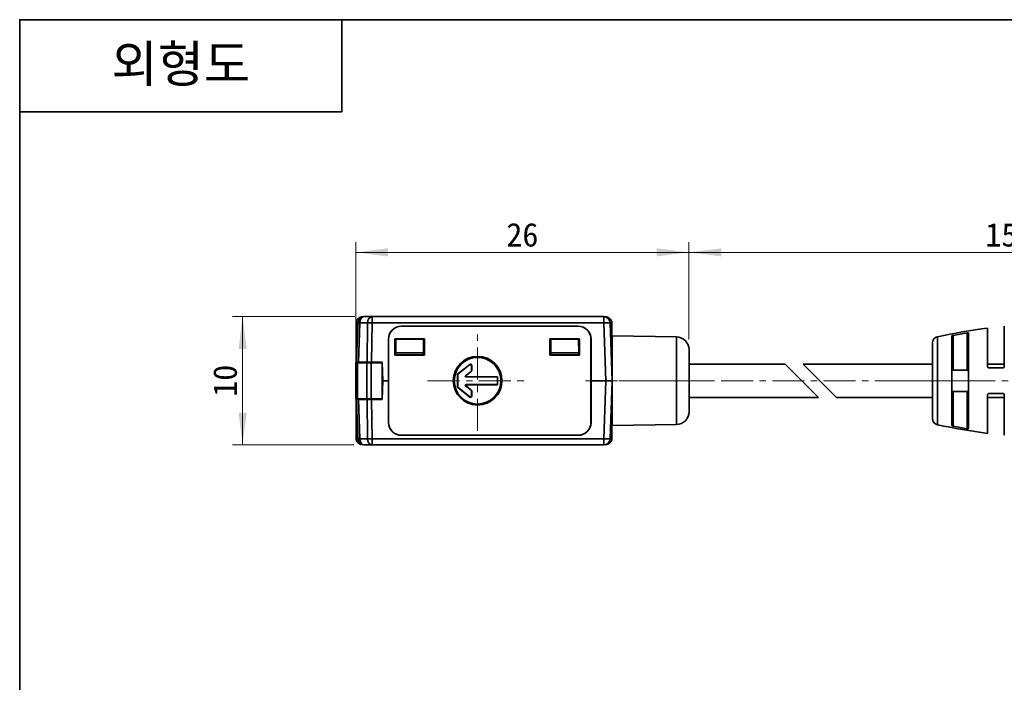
# Model space of a CAD drawing. Header units: millimetres. Extents: x 0 to 151, y 0 to 107.
# Tile 2 of 5: x 0 to 77, y 55 to 107. Entities that reach past the tile are written whole.
import ezdxf

# ---------------------------------------------------------------- set-up
doc = ezdxf.new("R2010")
doc.units = ezdxf.units.MM
doc.linetypes.add('CENTERX2', pattern=[4, 2.5, -0.5, 0.5, -0.5])
doc.layers.get('0').update_dxf_attribs({"lineweight": 0})
for name, color, linetype, lineweight in [('Dimension Layer', 3, 'Continuous', 18), ('외형선', 7, 'Continuous', 35), ('중심선2', 1, 'CENTERX2', 15)]:
    doc.layers.add(name, color=color, linetype=linetype, lineweight=lineweight)
doc.dimstyles.new('ISO-25', dxfattribs={"dimscale": 0.8, "dimtxt": 2.3, "dimasz": 3.15, "dimexe": 1, "dimexo": 1, "dimgap": 0.5, "dimtad": 1, "dimdec": 8, "dimdsep": 46, "dimtxsty": 'Standard', "dimblk": '_CAXARROW', "dimcen": 2.5, "dimdle": 6.3, "dimclrd": 1, "dimclre": 1, "dimclrt": 2, "dimadec": 8, "dimazin": 2, "dimtfac": 0.8, "dimtdec": 8, "dimtmove": 0, "dimatfit": 3, "dimfxl": 0, "dimarcsym": 0})

# ---------------------------------------------------------------- blocks, each defined once
blk = doc.blocks.new('*X6')
at = {"layer": 'Dimension Layer', "linetype": 'Continuous'}
for points in [[(52.224, 88.485), (54.744, 88.8), (54.744, 88.17)], [(102.224, 88.485), (99.704, 88.8), (99.704, 88.17)]]:
    blk.add_hatch(color=1, dxfattribs=at).paths.add_polyline_path(points, flags=0)
at = {"layer": 'Dimension Layer', "color": 1, "linetype": 'Continuous'}
for p, q in [((52.224, 81.687), (52.224, 89.285)), ((102.224, 82.574), (102.224, 89.285)), ((52.224, 88.485), (102.224, 88.485))]:
    blk.add_line(p, q, dxfattribs=at)
at = {"layer": 'Dimension Layer', "color": 2, "insert": (77.224, 89.843), "char_height": 1.84, "width": 7.52402, "attachment_point": 5}
blk.add_mtext('150', dxfattribs=at)
blk = doc.blocks.new('_CAXARROW')
blk.add_hatch(color=0).paths.add_polyline_path([(0, 0), (-1, 0.125), (-1, -0.125)], flags=0)
blk = doc.blocks.new('*X7')
at = {"layer": 'Dimension Layer', "linetype": 'Continuous'}
for points in [[(26.224, 88.485), (28.744, 88.8), (28.744, 88.17)], [(52.224, 88.485), (49.704, 88.8), (49.704, 88.17)]]:
    blk.add_hatch(color=1, dxfattribs=at).paths.add_polyline_path(points, flags=0)
at = {"layer": 'Dimension Layer', "color": 1, "linetype": 'Continuous'}
for p, q in [((26.224, 79.274), (26.224, 89.285)), ((52.224, 81.687), (52.224, 89.285)), ((26.224, 88.485), (52.224, 88.485))]:
    blk.add_line(p, q, dxfattribs=at)
at = {"layer": 'Dimension Layer', "color": 2, "insert": (39.224, 89.844), "char_height": 1.84, "width": 5.08759, "attachment_point": 5}
blk.add_mtext('26', dxfattribs=at)
blk = doc.blocks.new('*X8')
at = {"layer": 'Dimension Layer', "linetype": 'Continuous'}
for points in [[(17.396, 83.474), (17.081, 80.954), (17.711, 80.954)], [(17.396, 73.474), (17.081, 75.994), (17.711, 75.994)]]:
    blk.add_hatch(color=1, dxfattribs=at).paths.add_polyline_path(points, flags=0)
at = {"layer": 'Dimension Layer', "color": 1, "linetype": 'Continuous'}
for p, q in [((26.16, 83.474), (16.596, 83.474)), ((17.396, 73.474), (17.396, 83.474)), ((26.082, 73.474), (16.596, 73.474))]:
    blk.add_line(p, q, dxfattribs=at)
at = {"layer": 'Dimension Layer', "color": 2, "insert": (16.038, 78.474), "char_height": 1.84, "width": 4.76253, "attachment_point": 5, "rotation": 90}
blk.add_mtext('10', dxfattribs=at)

msp = doc.modelspace()

# ---------------------------------------------------------------- linework, layer by layer
at = {"layer": '외형선'}
for p, q in [((25.1312544, 106.62832224), (25.1312544, 99.44796384)), ((0, 99.44796384), (25.1312544, 99.44796384)), ((26.38455493, 82.99147888), (26.27743723, 79.92402914)), ((26.42379463, 79.92402914), (26.53091233, 82.99147888)), ((27.14578807, 82.99147888), (26.53091233, 82.99147888)), ((26.74185377, 83.45830679), (26.75985119, 83.45830679)), ((27.49912609, 83.47402914), (26.88425035, 83.47402914)), ((27.14578807, 82.99147888), (27.10141847, 79.92402914)), ((27.45475648, 79.92402914), (27.49912609, 82.99147888)), ((27.49912609, 83.47402914), (27.49912609, 82.99147888)), ((27.49912609, 83.47402914), (45.56935388, 83.47402914)), ((45.56935388, 82.99147888), (27.49912609, 82.99147888)), ((45.56935388, 82.99147888), (45.56935388, 83.47402914)), ((45.56935388, 82.99147888), (45.7271067, 78.47402914)), ((45.69375303, 83.45830679), (45.71175046, 83.45830679)), ((46.22680211, 78.47402914), (46.06904929, 82.99147888)), ((26.24252446, 79.87402914), (26.24252445, 82.95897748)), ((29.77673387, 82.72580126), (29.77680211, 82.72402914)), ((29.77673387, 82.72580126), (43.5768703, 82.72580126)), ((29.77680211, 82.72402914), (43.57680211, 82.72402914)), ((43.57680211, 82.72402914), (43.5768703, 82.72580126)), ((46.21107977, 82.95897748), (46.21107977, 80.77402914)), ((73.92680211, 79.30469152), (73.92680239, 82.21135986)), ((75.52680211, 79.57402914), (75.52680211, 82.576189)), ((76.82680211, 82.72591878), (76.82680211, 79.57399445)), ((28.77243835, 78.47402914), (28.77441675, 81.71973132)), ((28.77680211, 81.72402914), (28.77441459, 81.72402914)), ((28.77680211, 75.22402914), (28.77680211, 81.72402914)), ((29.26558449, 81.73264943), (29.26577788, 80.46300324)), ((29.27680211, 81.72143351), (29.26558449, 81.73264943)), ((29.26558449, 81.73264943), (31.58801974, 81.73264943)), ((29.27680211, 80.47402914), (29.27680211, 81.72143351)), ((29.27680211, 81.72143351), (31.57680211, 81.72143351)), ((29.35505153, 81.72143351), (29.33630131, 80.64723422)), ((31.51730291, 80.64723422), (31.49855269, 81.72143351)), ((31.52680211, 81.12402914), (31.52680211, 81.72143351)), ((31.57680211, 81.72143351), (31.58801974, 81.73264943)), ((31.57680211, 81.72143351), (31.57680211, 80.47402914)), ((31.58801974, 81.73264943), (31.58782634, 80.46300324)), ((41.36558449, 81.73264943), (43.68801974, 81.73264943)), ((41.36558449, 81.73264943), (41.36577788, 80.46300323)), ((41.37680211, 81.72143351), (41.36558449, 81.73264943)), ((41.37680211, 80.47402914), (41.37680211, 81.72143351)), ((41.37680211, 81.72143351), (43.67680211, 81.72143351)), ((41.45505153, 81.72143351), (41.43630131, 80.64723422)), ((43.61730291, 80.64723422), (43.59855269, 81.72143351)), ((43.67680211, 81.72143351), (43.68801974, 81.73264943)), ((43.67680211, 81.72143351), (43.67680211, 80.47402914)), ((43.68801974, 81.73264943), (43.68782634, 80.46300324)), ((44.57918626, 81.72402914), (44.57680211, 81.72402914)), ((44.57680211, 81.72402914), (44.57680211, 75.22402914)), ((44.57918617, 81.72188309), (44.58116588, 78.47402914)), ((51.24425452, 81.88644918), (46.22680211, 81.97402914)), ((46.22680211, 81.97402914), (46.22680211, 78.47402914)), ((51.24425452, 78.47402914), (51.24425452, 81.88644918)), ((71.62265667, 78.47406003), (71.62265667, 81.9100604)), ((72.72680211, 74.98554163), (72.72680279, 81.96250131)), ((72.8268003, 82.01199817), (72.82680263, 79.30469152)), ((74.02680211, 82.20003615), (74.02680389, 74.74803924)), ((29.27680211, 81.12402914), (29.3446238, 81.12402914)), ((31.50898042, 81.12402914), (31.52680211, 81.12402914)), ((31.57680211, 81.12402914), (31.52680211, 81.12402914)), ((41.37680211, 81.12402914), (41.4446238, 81.12402914)), ((43.60898042, 81.12402914), (43.67680211, 81.12402914)), ((46.22680211, 80.77402914), (46.14648434, 80.77402914)), ((52.22680211, 78.47413439), (52.22680211, 80.88660148)), ((71.22680211, 81.42102693), (71.22680211, 78.43183336)), ((26.27743723, 79.92402914), (26.27569119, 79.87402914)), ((26.27743723, 79.92402914), (26.42379463, 79.92402914)), ((26.42379463, 79.92402914), (27.10141847, 79.92402914)), ((26.72420484, 79.87402914), (26.72420484, 79.92402914)), ((26.87065145, 79.92402914), (26.87065145, 79.87402914)), ((27.10141847, 79.92402914), (27.45475648, 79.92402914)), ((27.27775824, 79.87402914), (27.27775824, 79.92402914)), ((28.28781975, 79.92402914), (27.45475648, 79.92402914)), ((27.63131163, 79.92402914), (27.63131163, 79.87402914)), ((28.02420484, 79.87402914), (28.02420484, 79.92402914)), ((28.06642976, 79.92402914), (28.06745022, 79.87402914)), ((28.28781975, 79.92402914), (28.32759007, 78.47402914)), ((29.26577788, 80.46300324), (29.27680211, 80.47402914)), ((31.58782634, 80.46300324), (29.26577788, 80.46300324)), ((31.57680211, 80.47402914), (29.27680211, 80.47402914)), ((29.33343715, 80.48314636), (29.33327801, 80.47402914)), ((29.33630131, 80.64723422), (29.33343715, 80.48314636)), ((31.52016707, 80.48314636), (29.33343715, 80.48314636)), ((31.51730291, 80.64723422), (29.33630131, 80.64723422)), ((31.51730291, 80.64723422), (31.52016707, 80.48314636)), ((31.52032622, 80.47402914), (31.52016707, 80.48314636)), ((31.57680211, 80.47402914), (31.58782634, 80.46300324)), ((41.37680211, 80.47402914), (41.36577788, 80.46300323)), ((43.68782634, 80.46300324), (41.36577788, 80.46300323)), ((43.67680211, 80.47402914), (41.37680211, 80.47402914)), ((41.43343715, 80.48314636), (41.43327801, 80.47402914)), ((41.43630131, 80.64723422), (41.43343715, 80.48314636)), ((43.62016707, 80.48314636), (41.43343715, 80.48314636)), ((43.61730291, 80.64723422), (41.43630131, 80.64723422)), ((43.61730291, 80.64723422), (43.62016707, 80.48314636)), ((43.62032622, 80.47402914), (43.62016707, 80.48314636)), ((43.67680211, 80.47402914), (43.68782634, 80.46300324)), ((26.22420484, 77.07402914), (26.22420484, 79.87402914)), ((26.37065145, 79.87402914), (26.22420484, 79.87402914)), ((26.37065145, 79.87402914), (26.37065145, 77.07402914)), ((27.07775824, 79.87402914), (26.37065145, 79.87402914)), ((27.07775824, 77.07402914), (27.07775824, 79.87402914)), ((27.43131163, 79.87402914), (27.07775824, 79.87402914)), ((27.43131163, 79.87402914), (27.43131163, 77.07402914)), ((28.27322899, 79.87402914), (27.43131163, 79.87402914)), ((28.27322899, 77.07402914), (28.27322899, 79.87402914)), ((35.11189196, 79.74446122), (34.19684936, 79.01242714)), ((34.21430975, 79.00403524), (35.09443158, 79.70813271)), ((35.21929448, 79.20802303), (34.78803861, 78.86301833)), ((34.83781434, 78.88047872), (35.23675486, 79.19963114)), ((35.11189196, 79.74446122), (35.09443158, 79.70813271)), ((35.21929448, 79.20802303), (35.23675486, 79.19963114)), ((35.25680211, 79.6300934), (35.2742625, 79.66642191)), ((35.25680211, 79.6300934), (35.25680211, 79.28606234)), ((35.25680211, 79.28606234), (35.2742625, 79.27767045)), ((35.2742625, 79.66642191), (35.2742625, 79.27767045)), ((59.71969533, 79.77402914), (52.22680211, 79.77402914)), ((59.71969533, 79.77402914), (62.31969533, 77.17402914)), ((61.13390889, 79.77402914), (63.73390889, 77.17402914)), ((71.22680211, 79.77402914), (61.13390889, 79.77402914)), ((72.82680263, 79.30469152), (73.92680211, 79.30469152)), ((76.82680211, 79.77402914), (75.52680211, 79.77402914)), ((28.27322899, 78.47402914), (28.32759007, 78.47402914)), ((28.28781975, 77.02402914), (28.32759007, 78.47402914)), ((28.77243835, 78.47402914), (28.32759007, 78.47402914)), ((28.77441806, 75.22617524), (28.77243835, 78.47402914)), ((34.17680211, 78.92599593), (34.15934173, 78.93438782)), ((34.15934173, 78.01367045), (34.15934173, 78.93438782)), ((34.17680211, 78.02206234), (34.17680211, 78.92599593)), ((34.21430975, 79.00403524), (34.19684936, 79.01242714)), ((34.83781434, 78.88047872), (34.78803861, 78.86301833)), ((34.81925433, 78.77402914), (34.86903007, 78.79148952)), ((34.81925433, 78.77402914), (37.27680211, 78.77402914)), ((34.86903007, 78.79148952), (37.2942625, 78.79148952)), ((37.27680211, 78.77402914), (37.2942625, 78.79148952)), ((37.27680211, 78.77402914), (37.27680211, 78.17402914)), ((37.2942625, 78.79148952), (37.2942625, 78.15656875)), ((44.58116588, 78.47402914), (44.57918748, 75.22832685)), ((45.7271067, 78.47402914), (44.58116588, 78.47402914)), ((45.7271067, 78.47402914), (45.56935388, 73.95657939)), ((46.06904929, 73.95657939), (46.22680211, 78.47402914)), ((46.22680211, 78.47402914), (46.22680211, 74.97402914)), ((51.24425452, 75.06160909), (51.24425452, 78.47402914)), ((52.22680211, 76.06145679), (52.22680211, 78.47413439)), ((71.22680211, 78.43183336), (71.22680211, 75.52703134)), ((71.62265667, 75.03799788), (71.62265667, 78.47406003)), ((34.17680211, 78.02206234), (34.15934173, 78.01367045)), ((34.21430975, 77.94402303), (34.19684936, 77.93563114)), ((34.19684936, 77.93563114), (35.11189196, 77.20359705)), ((35.09443158, 77.23992556), (34.21430975, 77.94402303)), ((34.78803861, 78.08503994), (34.83781434, 78.06757955)), ((34.78803861, 78.08503994), (35.21929448, 77.74003524)), ((34.86903007, 78.15656875), (34.81925433, 78.17402914)), ((37.27680211, 78.17402914), (34.81925433, 78.17402914)), ((35.23675486, 77.74842714), (34.83781434, 78.06757955)), ((37.2942625, 78.15656875), (34.86903007, 78.15656875)), ((35.21929448, 77.74003524), (35.23675486, 77.74842714)), ((35.25680211, 77.66199593), (35.2742625, 77.67038782)), ((35.25680211, 77.66199593), (35.25680211, 77.31796487)), ((35.2742625, 77.67038782), (35.2742625, 77.28163636)), ((37.27680211, 78.17402914), (37.2942625, 78.15656875)), ((72.82680211, 77.64336675), (72.82680014, 74.93606013)), ((73.92680353, 77.64336675), (72.82680211, 77.64336675)), ((73.92680226, 74.73669843), (73.92680353, 77.64336675)), ((26.22420484, 77.07402914), (26.37065145, 77.07402914)), ((26.24252446, 73.98908606), (26.24252446, 77.07402914)), ((26.27743723, 77.02402914), (26.27569119, 77.07402914)), ((26.27743723, 77.02402914), (26.38455493, 73.95657939)), ((26.42379463, 77.02402914), (26.27743723, 77.02402914)), ((26.37065145, 77.07402914), (27.07775824, 77.07402914)), ((26.53091233, 73.95657939), (26.42379463, 77.02402914)), ((27.10141847, 77.02402914), (26.42379463, 77.02402914)), ((26.72420484, 77.02402914), (26.72420484, 77.07402914)), ((26.87065145, 77.07402914), (26.87065145, 77.02402914)), ((27.07775824, 77.07402914), (27.43131163, 77.07402914)), ((27.10141847, 77.02402914), (27.14578807, 73.95657939)), ((27.45475648, 77.02402914), (27.10141847, 77.02402914)), ((27.27775824, 77.02402914), (27.27775824, 77.07402914)), ((27.43131163, 77.07402914), (28.27322899, 77.07402914)), ((27.49912609, 73.95657939), (27.45475648, 77.02402914)), ((27.45475648, 77.02402914), (28.28781975, 77.02402914)), ((27.63131163, 77.07402914), (27.63131163, 77.02402914)), ((28.02420484, 77.07402914), (28.02420484, 77.02402914)), ((28.07262735, 77.02402914), (28.07376475, 77.07402914)), ((35.09443158, 77.23992556), (35.11189196, 77.20359705)), ((35.2742625, 77.28163636), (35.25680211, 77.31796487)), ((52.22680211, 77.17402914), (62.31969533, 77.17402914)), ((63.73390889, 77.17402914), (71.22680211, 77.17402914)), ((75.52680211, 74.37186927), (75.52680211, 77.37402914)), ((75.52680211, 77.17402914), (76.82680211, 77.17402914)), ((76.82680211, 77.37402914), (76.82680211, 74.22213949)), ((46.14648434, 76.17402914), (46.22680211, 76.17402914)), ((46.21107977, 76.17402914), (46.21107977, 73.98908622)), ((28.77441796, 75.22402914), (28.77680211, 75.22402914)), ((44.57680211, 75.22402914), (44.57918964, 75.22402914)), ((46.22680211, 74.97402914), (51.24425452, 75.06160909)), ((26.53091233, 73.95657939), (27.14578807, 73.95657939)), ((27.49912609, 73.95657939), (45.56935388, 73.95657939)), ((27.49912609, 73.95657939), (27.49912609, 73.47402914)), ((29.77680211, 74.22402914), (29.77673387, 74.22225701)), ((43.57687031, 74.22225702), (29.77673387, 74.22225701)), ((43.57680211, 74.22402914), (29.77680211, 74.22402914)), ((43.57687031, 74.22225702), (43.57680211, 74.22402914)), ((45.56935388, 73.47402914), (45.56935388, 73.95657939)), ((26.75985118, 73.48975148), (26.74185904, 73.48975148)), ((26.88425035, 73.47402914), (27.49912609, 73.47402914)), ((45.56935388, 73.47402914), (27.49912609, 73.47402914)), ((45.71174503, 73.48975148), (45.69375304, 73.48975148))]:
    msp.add_line(p, q, dxfattribs=at)
msp.add_lwpolyline([(0, 0), (0, 106.62832224), (150.7875264, 106.62832224), (150.7875264, 0)], close=True, dxfattribs=at)
for points in [[(73.92680239, 82.21135986), (72.8268003, 82.01199817)], [(74.02680211, 82.20003615), (74.02125911, 82.20864461), (74.00480832, 82.21426522), (73.98015047, 82.21617453), (73.95068236, 82.21460608), (73.92680239, 82.21135986)], [(72.8268003, 82.01199817), (72.79331426, 82.00385044), (72.76421804, 81.99349927), (72.74157197, 81.98148857), (72.72868791, 81.96892535), (72.72680279, 81.96250131)], [(75.52680211, 79.57402914), (75.53290926, 79.53961792), (75.55046152, 79.50943723), (75.57760878, 79.48696585), (75.61057563, 79.47535441), (75.62680291, 79.47402914)], [(75.62680291, 79.47402914), (76.7268002, 79.47402914)], [(76.7268002, 79.47402914), (76.75887055, 79.47931052), (76.78761085, 79.49464213), (76.80970613, 79.51811023), (76.82320764, 79.54745895), (76.82680211, 79.57399445)], [(75.62680293, 77.47402914), (75.59371334, 77.46839615), (75.56472882, 77.45243134), (75.5422316, 77.42739418), (75.52911781, 77.39542485), (75.52680211, 77.37402914)], [(76.72680022, 77.47402914), (75.62680293, 77.47402914)], [(76.82680211, 77.37402914), (76.82111664, 77.40726721), (76.80437741, 77.4371328), (76.77910434, 77.45926104), (76.7488005, 77.47157949), (76.72680022, 77.47402914)], [(72.72680211, 74.98554163), (72.73306192, 74.97351606), (72.75091135, 74.96093316), (72.77877168, 74.94890812), (72.81273778, 74.93907112), (72.82680014, 74.93606013)], [(72.82680014, 74.93606013), (73.92680226, 74.73669843)], [(73.92680226, 74.73669843), (73.95862116, 74.73273642), (73.98734379, 74.7320358), (74.0093169, 74.73472986), (74.02283491, 74.74056612), (74.02680389, 74.74803924)]]:
    msp.add_lwpolyline(points, dxfattribs=at)
for radius in [1.9, 1.85, 1.81507923]:
    msp.add_circle((35.72680211, 78.47402914), radius, dxfattribs=at)
for centre, radius, start, end in [((26.88425035, 82.97402914), 0.5, 90, 178), ((45.56935388, 82.97402914), 0.5, 2, 90), ((29.77680211, 81.72341814), 1.00238293, 90.0039009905, 180.2106549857), ((29.77680211, 81.72402914), 1, 90, 180), ((43.57680211, 81.72402914), 1, 0, 90), ((43.57680211, 81.72341814), 1.00238293, 359.9122976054, 89.9961022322), ((81.72680211, 34.46424653), 48.50978261, 97.3430168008, 102.0222123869), ((51.22680211, 80.88660148), 1, 0, 88.9999999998), ((71.72680211, 81.42102693), 0.5, 102.0222123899, 180), ((35.15674116, 79.62983983), 0.1003244, 0.1451957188, 128.5146125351), ((35.17420154, 79.66616834), 0.1003244, 0.1451957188, 128.5146125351), ((35.15674116, 79.28612092), 0.10007503, 308.6933485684, 359.9664596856), ((35.17420154, 79.27772902), 0.10007503, 308.6933485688, 359.9664596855), ((34.25940268, 78.93432925), 0.10007503, 128.6933485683, 179.9664596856), ((34.27686307, 78.92593736), 0.10007503, 128.6933485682, 179.9664596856), ((34.81942805, 78.82405961), 0.05027748, 128.8587486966, 269.8010595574), ((34.86920378, 78.84152), 0.05027748, 128.8587486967, 269.8010595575), ((34.25940268, 78.01372902), 0.10007503, 180.0335403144, 231.3066514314), ((34.27686307, 78.02212092), 0.10007503, 180.0335403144, 231.3066514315), ((34.81942805, 78.12399866), 0.05027748, 90.1989404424, 231.1412513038), ((34.86920378, 78.10653827), 0.05027748, 90.1989404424, 231.1412513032), ((35.15674116, 77.66193736), 0.10007503, 0.0335403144, 51.3066514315), ((35.17420154, 77.67032925), 0.10007503, 0.0335403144, 51.3066514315), ((35.15674116, 77.31821844), 0.1003244, 231.4853874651, 359.8548042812), ((35.17420154, 77.28188993), 0.1003244, 231.485387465, 359.8548042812), ((51.22680211, 76.06145679), 1, 271.0000000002, 0), ((71.72680211, 75.52703134), 0.5, 180, 257.9777876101), ((29.77680211, 75.22464013), 1.00238293, 179.9122943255, 269.9960990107), ((29.77680211, 75.22402914), 1, 180, 270), ((43.57680211, 75.22402914), 1, 270, 0), ((43.57680211, 75.22464013), 1.00238293, 270.003897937, 0.210648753), ((81.72680211, 122.48381174), 48.50978261, 257.9777876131, 262.6569831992), ((26.88425035, 73.97402914), 0.5, 182, 270), ((45.56935388, 73.97402914), 0.5, 270, 357.9999999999)]:
    msp.add_arc(centre, radius, start, end, dxfattribs=at)
for centre, major_axis, ratio, start_param, end_param in [((26.88425035, 82.97402914), (0.49969541, -0.01744975), 0.0144543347, 2.3566991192, 3.1415926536), ((26.88425035, 82.97402914), (0, 0.5), 0.7071067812, 0, 1.5358897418), ((27.49912609, 82.97402914), (0, -0.5), 0.7071067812, 3.1415926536, 4.6774823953), ((27.49912609, 82.97402914), (0.4999477, -0.00723157), 0.0348958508, 1.5713010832, 2.3561946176), ((45.56935388, 82.97402914), (0.49969541, 0.01744975), 0.0348782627, 0, 1.5695783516), ((26.88425035, 73.97402914), (-0.49969541, -0.01744975), 0.0144543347, 0.0000014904, 0.7848935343), ((26.88425035, 73.97402914), (0, 0.5), 0.7071067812, 1.6057029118, 3.141592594), ((27.49912609, 73.97402914), (-0.4999477, -0.00723157), 0.0348958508, 0.785398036, 1.5702915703), ((27.49912609, 73.97402914), (0, -0.5), 0.7071067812, 4.7472955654, 6.2831852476), ((45.56935388, 73.97402914), (-0.49969541, 0.01744975), 0.0348782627, 1.572014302, 3.1415926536)]:
    msp.add_ellipse(centre, major_axis=major_axis, ratio=ratio, start_param=start_param, end_param=end_param, dxfattribs=at)
for points in [[(26.74185377, 83.45830679), (26.72313041, 83.45830679), (26.68594664, 83.4562304), (26.6302858, 83.44680434), (26.57623834, 83.43120209), (26.52476572, 83.40989252), (26.47553455, 83.3827323), (26.42960853, 83.35013034), (26.38795341, 83.31287691), (26.35070064, 83.27122233), (26.31809872, 83.22529636), (26.29093845, 83.17606496), (26.26962895, 83.12459228), (26.25402687, 83.07054523), (26.24460085, 83.01488455), (26.24252445, 82.97770084), (26.24252445, 82.95897748)], [(46.21107977, 82.95897748), (46.21107977, 82.97770084), (46.20900337, 83.01488461), (46.19957732, 83.07054545), (46.18397507, 83.12459291), (46.1626655, 83.17606553), (46.13550528, 83.2252967), (46.10290331, 83.27122272), (46.06564989, 83.31287784), (46.02399531, 83.35013061), (45.97806934, 83.38273253), (45.92883794, 83.4098928), (45.87736526, 83.4312023), (45.82331821, 83.44680438), (45.76765753, 83.4562304), (45.73047381, 83.45830679), (45.71175046, 83.45830679)], [(72.72680211, 79.16684946), (72.72680211, 79.17759248), (72.72817159, 79.19756238), (72.73347934, 79.22309075), (72.7413652, 79.24457843), (72.75131383, 79.26238783), (72.76278229, 79.27669085), (72.77526044, 79.28772306), (72.78815371, 79.2956935), (72.80107331, 79.30099869), (72.8139727, 79.30403667), (72.82253095, 79.30469152), (72.82680211, 79.30469152)], [(73.92680211, 79.30469152), (73.93107327, 79.30469152), (73.93963151, 79.30403666), (73.95253082, 79.30099873), (73.96545064, 79.29569345), (73.97834389, 79.28772298), (73.99082212, 79.27669066), (74.00229048, 79.26238771), (74.01223909, 79.24457829), (74.0201249, 79.22309067), (74.02543264, 79.19756235), (74.02680211, 79.17759247), (74.02680211, 79.16684946)], [(45.7271067, 78.47402914), (45.74573239, 78.47402914), (45.78304919, 78.47402914), (45.8386645, 78.47402914), (45.89275923, 78.47402914), (45.94426551, 78.47402914), (45.99354144, 78.47402914), (46.03951156, 78.47402914), (46.08121618, 78.47402914), (46.11851438, 78.47402914), (46.15115164, 78.47402914), (46.17834198, 78.47402914), (46.1996738, 78.47402914), (46.21529137, 78.47402914), (46.22472316, 78.47402914), (46.22680211, 78.47402914), (46.22680211, 78.47402914)], [(72.82680211, 77.64336675), (72.82253096, 77.64336675), (72.81397272, 77.64402161), (72.80107342, 77.64705954), (72.78815362, 77.65236481), (72.77526037, 77.66033527), (72.76278214, 77.67136758), (72.75131376, 77.68567055), (72.74136515, 77.70347997), (72.73347933, 77.72496759), (72.72817159, 77.75049592), (72.72680211, 77.7704658), (72.72680211, 77.78120881)], [(74.02680211, 77.78120881), (74.02680211, 77.77046579), (74.02543264, 77.75049588), (74.02012487, 77.72496749), (74.012239, 77.70347978), (74.00229035, 77.68567036), (73.99082184, 77.67136732), (73.97834369, 77.66033514), (73.96545041, 77.65236472), (73.95253088, 77.64705957), (73.93963151, 77.6440216), (73.93107328, 77.64336675), (73.92680211, 77.64336675)], [(26.74185904, 73.48975148), (26.72313138, 73.48975148), (26.68595526, 73.49182703), (26.63028644, 73.50125325), (26.57622672, 73.51685986), (26.52475303, 73.53817222), (26.47553467, 73.56532636), (26.42961027, 73.59792648), (26.38795382, 73.63518084), (26.35069945, 73.67683729), (26.31809934, 73.72276169), (26.2909452, 73.77198005), (26.26963283, 73.82345374), (26.25402622, 73.87751346), (26.24460001, 73.93318229), (26.24252446, 73.9703584), (26.24252446, 73.98908606)], [(45.71174503, 73.48975148), (45.73047299, 73.48975148), (45.76764748, 73.49182697), (45.82331108, 73.50125217), (45.87735695, 73.51685308), (45.92883245, 73.5381627), (45.97806579, 73.56532344), (46.02399397, 73.59792644), (46.06565089, 73.63518131), (46.10290509, 73.67683768), (46.13550803, 73.7227658), (46.16266884, 73.77199939), (46.18397838, 73.82347494), (46.19957912, 73.87752039), (46.20900429, 73.93318383), (46.21107977, 73.97035827), (46.21107977, 73.98908622)]]:
    msp.add_open_spline(points, degree=3, dxfattribs=at)
at = {"layer": '중심선2'}
for p, q in [((35.72680211, 74.57402914), (35.72680211, 82.37402914)), ((31.82680211, 78.47402914), (39.62680211, 78.47402914)), ((44.14648434, 78.47402914), (48.22680211, 78.47402914)), ((53.24425452, 78.47402914), (44.22680211, 78.47402914)), ((49.24425452, 78.47402914), (54.22680211, 78.47402914)), ((73.22680211, 78.47402914), (50.22680211, 78.47402914)), ((69.22680211, 78.47402914), (73.62265667, 78.47402914)), ((69.62265667, 78.47402914), (83.72680211, 78.47402914))]:
    msp.add_line(p, q, dxfattribs=at)

# ---------------------------------------------------------------- texts
at = {"layer": '외형선', "insert": (12.5656272, 103.03814304), "char_height": 2.87214336, "width": 25.1312544, "attachment_point": 5}
msp.add_mtext('{\\ftahoma|b1|i0|c0|p34;외형도}', dxfattribs=at)

# ---------------------------------------------------------------- dimensions: what is measured, and where the dimension line sits
at = {"layer": 'Dimension Layer'}
dim = msp.add_linear_dim(base=(52.2242048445, 88.4853846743), p1=(26.2242048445, 78.4740291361), p2=(52.2242048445, 80.8866014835), dimstyle='ISO-25', override={"dimscale": 0.8, "dimsah": 1, "dimtfill": 1, "dimtolj": 1, "dimtzin": 8}, dxfattribs=at)
dim.commit()
dim.dimension.update_dxf_attribs({"geometry": '*X7', "text_midpoint": (39.2242053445, 89.8441529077)})
dim = msp.add_linear_dim(base=(102.22380211, 88.48538467), p1=(52.22420484, 80.88660148), p2=(102.22380211, 81.77402914), text='150', dimstyle='ISO-25', override={"dimscale": 0.8, "dimsah": 1, "dimtfac": 1, "dimtfill": 1, "dimtolj": 1}, dxfattribs=at)
dim.commit()
dim.dimension.update_dxf_attribs({"geometry": '*X6', "text_midpoint": (77.22400398, 89.84340736)})
dim = msp.add_linear_dim(base=(17.3960604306, 83.4740291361), p1=(26.8816530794, 73.4740291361), p2=(26.9596521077, 83.4740291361), angle=90, dimstyle='ISO-25', override={"dimscale": 0.8, "dimsah": 1, "dimtfill": 1, "dimtolj": 1, "dimtzin": 8}, dxfattribs=at)
dim.commit()
dim.dimension.update_dxf_attribs({"geometry": '*X8', "text_midpoint": (16.0380377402, 78.4740296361)})

doc.saveas('drawing.dxf')
